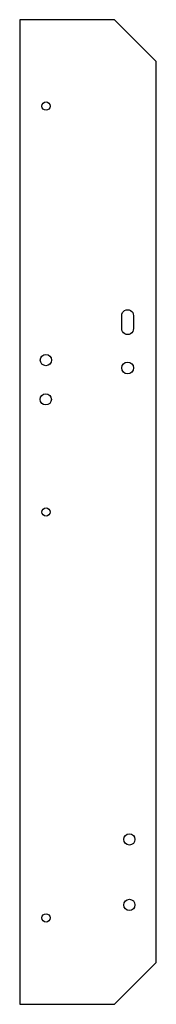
# Model space of a CAD drawing. Header units: millimetres. Extents: x -173 to -121, y -3 to 373.
import ezdxf

# ---------------------------------------------------------------- set-up
doc = ezdxf.new("R2010")
doc.units = ezdxf.units.MM
doc.layers.get('0').update_dxf_attribs({"linetype": 'CONTINUOUS'})

msp = doc.modelspace()

# ---------------------------------------------------------------- linework, layer by layer
msp.add_lwpolyline([(-120.51, 357.1), (-136.42, 373.01), (-172.51, 373.01), (-172.51, -2.99), (-136.42, -2.99), (-120.51, 12.92)], close=True)
msp.add_lwpolyline([(-133.67, 255.02), (-133.67, 260, -1.004627), (-129.17, 260.02), (-129.17, 255.02, -1.00001)], format="xyb", close=True)
for centre, radius in [((-162.5, 340.01), 1.6), ((-162.56, 243.02), 2.15), ((-131.42, 240.02), 2.25), ((-162.61, 228.02), 2.15), ((-162.5, 185), 1.6), ((-130.76, 59.97), 2.15), ((-130.76, 34.97), 2.15), ((-162.5, 30.01), 1.6)]:
    msp.add_circle(centre, radius)

doc.saveas('drawing.dxf')
